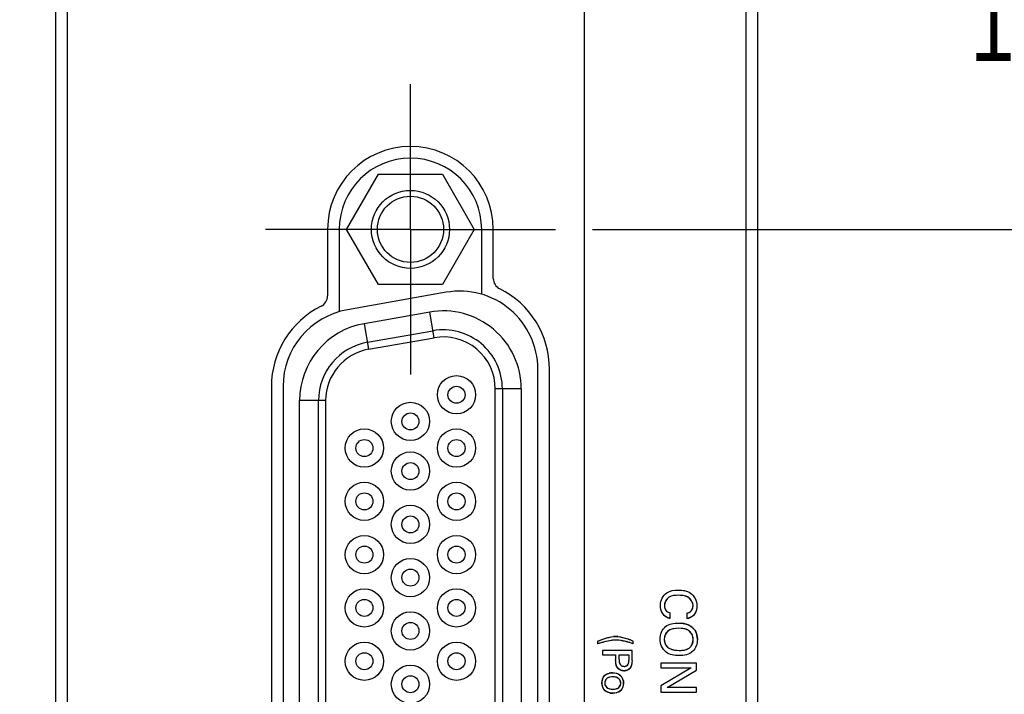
# Model space of a CAD drawing. Header units: inches. Extents: x 0 to 34, y 0 to 22.
# Tile 11 of 53: x 7.7 to 9.4, y 8.2 to 9.4. Entities that reach past the tile are written whole.
import ezdxf

# ---------------------------------------------------------------- set-up
doc = ezdxf.new("R2010")
doc.units = ezdxf.units.IN
doc.header["$LTSCALE"] = 1.87
doc.header["$MEASUREMENT"] = 0
doc.linetypes.add('CENTER', pattern=[0.6, 0.375, -0.075, 0.075, -0.075])
doc.layers.get('0').update_dxf_attribs({"linetype": 'CONTINUOUS'})
doc.layers.add('02___PRT_ALL_AXES', color=7, linetype='CONTINUOUS')
doc.layers.add('DIMENSIONS', color=7, linetype='CONTINUOUS')
doc.styles.get("Standard").update_dxf_attribs({"font": 'txt', "width": 0.8})
doc.dimstyles.new('DIMSTYLE_1', dxfattribs={"dimtxt": 0.125, "dimasz": 0.18, "dimexe": 0.125, "dimexo": 0.0625, "dimgap": 0.0625, "dimtad": 0, "dimtih": 1, "dimtoh": 1, "dimdsep": 46, "dimtxsty": 'STANDARD', "dimblk": '_FILLED', "dimblk1": '_FILLED', "dimblk2": '_FILLED', "dimcen": 0.09, "dimadec": 0, "dimazin": 0, "dimtp": 0.001, "dimtm": 0.001, "dimtfac": 1, "dimtofl": 0, "dimtmove": 0, "dimatfit": 3, "dimldrblk": '_FILLED', "dimfxl": 1, "dimtolj": 1, "dimarcsym": 0})

# ---------------------------------------------------------------- blocks, each defined once
blk = doc.blocks.new('_FILLED')
at = {"color": 0, "linetype": 'BYBLOCK'}
blk.add_solid([(0, 0), (-1, 0.1736), (-1, -0.1736)], dxfattribs=at)
blk = doc.blocks.new('*D0')
at = {"layer": 'DIMENSIONS', "color": 2, "linetype": 'CONTINUOUS'}
for p, q in [((8.6551, 9.0107), (9.8099, 9.0107)), ((9.6849, 9.0107), (9.6849, 8.2097)), ((9.6849, 7.1588), (9.6849, 7.9597)), ((8.6551, 7.1588), (9.8099, 7.1588))]:
    blk.add_line(p, q, dxfattribs=at)
at = {"layer": 'DIMENSIONS', "color": 2, "linetype": 'CONTINUOUS', "xscale": 0.18, "yscale": 0.18, "zscale": 0.18}
for p, rotation in [((9.6849, 9.0107), 90), ((9.6849, 7.1588), 270)]:
    blk.add_blockref('_FILLED', p, dxfattribs=dict(at, rotation=rotation))
at = {"layer": 'DIMENSIONS', "color": 2, "linetype": 'CONTINUOUS', "insert": (9.6849, 8.1472), "char_height": 0.125, "width": 1.325, "attachment_point": 2, "line_spacing_factor": 0.9}
blk.add_mtext('47.04{\\Ftxt.shx;\\W1.000000;\\H0.125000; }[1.852]', dxfattribs=at)
blk = doc.blocks.new('*D1')
at = {"layer": 'DIMENSIONS', "color": 2, "linetype": 'CONTINUOUS'}
for p, q in [((8.6551, 9.7053), (9.8099, 9.7053)), ((9.6849, 9.7053), (9.6849, 9.483)), ((9.6849, 9.0107), (9.6849, 9.233)), ((8.6551, 9.0107), (9.8099, 9.0107))]:
    blk.add_line(p, q, dxfattribs=at)
at = {"layer": 'DIMENSIONS', "color": 2, "linetype": 'CONTINUOUS', "xscale": 0.18, "yscale": 0.18, "zscale": 0.18}
for p, rotation in [((9.6849, 9.7053), 90), ((9.6849, 9.0107), 270)]:
    blk.add_blockref('_FILLED', p, dxfattribs=dict(at, rotation=rotation))
at = {"layer": 'DIMENSIONS', "color": 2, "linetype": 'CONTINUOUS', "insert": (9.6849, 9.4205), "char_height": 0.125, "width": 1.225, "attachment_point": 2, "line_spacing_factor": 0.9}
blk.add_mtext('17.64{\\Ftxt.shx;\\W1.000000;\\H0.125000; }[.695]', dxfattribs=at)
blk = doc.blocks.new('*D3')
at = {"layer": 'DIMENSIONS', "color": 2, "linetype": 'CONTINUOUS'}
for p, q in [((8.1411, 10.6313), (6.8718, 10.6313)), ((6.9968, 10.6313), (6.9968, 9.483)), ((6.9968, 8.0847), (6.9968, 9.233)), ((8.1411, 8.0847), (6.8718, 8.0847))]:
    blk.add_line(p, q, dxfattribs=at)
at = {"layer": 'DIMENSIONS', "color": 2, "linetype": 'CONTINUOUS', "xscale": 0.18, "yscale": 0.18, "zscale": 0.18}
for p, rotation in [((6.9968, 10.6313), 90), ((6.9968, 8.0847), 270)]:
    blk.add_blockref('_FILLED', p, dxfattribs=dict(at, rotation=rotation))
at = {"layer": 'DIMENSIONS', "color": 2, "linetype": 'CONTINUOUS', "insert": (6.9968, 9.4205), "char_height": 0.125, "width": 1.325, "attachment_point": 2, "line_spacing_factor": 0.9}
blk.add_mtext('64.68{\\Ftxt.shx;\\W1.000000;\\H0.125000; }[2.547]', dxfattribs=at)
blk = doc.blocks.new('*D12')
at = {"layer": 'DIMENSIONS', "color": 2, "linetype": 'CONTINUOUS'}
for p, q in [((8.6408, 12.5128), (8.6408, 4.9345)), ((8.9349, 5.8179), (8.9349, 4.9345)), ((8.6408, 5.0595), (8.2808, 5.0595)), ((8.9349, 5.0595), (9.3261, 5.0595))]:
    blk.add_line(p, q, dxfattribs=at)
at = {"layer": 'DIMENSIONS', "color": 2, "linetype": 'CONTINUOUS', "xscale": 0.18, "yscale": 0.18, "zscale": 0.18}
blk.add_blockref('_FILLED', (8.6408, 5.0595), dxfattribs=at)
at = {"layer": 'DIMENSIONS', "color": 2, "linetype": 'CONTINUOUS', "xscale": 0.18, "yscale": 0.18, "zscale": 0.18, "rotation": 180}
blk.add_blockref('_FILLED', (8.9349, 5.0595), dxfattribs=at)
at = {"layer": 'DIMENSIONS', "color": 2, "linetype": 'CONTINUOUS', "insert": (9.3886, 5.122), "char_height": 0.125, "width": 1.125, "attachment_point": 1, "line_spacing_factor": 0.9}
blk.add_mtext('7.47{\\Ftxt.shx;\\W1.000000;\\H0.125000; }[.294]', dxfattribs=at)
blk = doc.blocks.new('*D13')
at = {"layer": 'DIMENSIONS', "color": 2, "linetype": 'CONTINUOUS'}
for p, q in [((8.6408, 12.5128), (8.6408, 3.4345)), ((8.2408, 5.942), (8.2408, 3.4345)), ((8.2408, 3.5595), (7.8808, 3.5595)), ((8.6408, 3.5595), (9.0379, 3.5595))]:
    blk.add_line(p, q, dxfattribs=at)
at = {"layer": 'DIMENSIONS', "color": 2, "linetype": 'CONTINUOUS', "xscale": 0.18, "yscale": 0.18, "zscale": 0.18}
blk.add_blockref('_FILLED', (8.2408, 3.5595), dxfattribs=at)
at = {"layer": 'DIMENSIONS', "color": 2, "linetype": 'CONTINUOUS', "xscale": 0.18, "yscale": 0.18, "zscale": 0.18, "rotation": 180}
blk.add_blockref('_FILLED', (8.6408, 3.5595), dxfattribs=at)
at = {"layer": 'DIMENSIONS', "color": 2, "linetype": 'CONTINUOUS', "insert": (9.1004, 3.622), "char_height": 0.125, "width": 1.225, "attachment_point": 1, "line_spacing_factor": 0.9}
blk.add_mtext('10.16{\\Ftxt.shx;\\W1.000000;\\H0.125000; }[.400]', dxfattribs=at)

msp = doc.modelspace()

# ---------------------------------------------------------------- linework, layer by layer
at = {"color": 7, "linetype": 'CONTINUOUS'}
for p, q in [((7.7467, 12.6973), (7.7467, 5.8804)), ((8.9349, 5.8804), (8.9349, 12.6973)), ((7.7664, 12.6579), (7.7664, 5.9197)), ((8.9152, 5.9197), (8.9152, 12.6579)), ((8.2391, 9.0107), (8.2931, 9.1042)), ((8.2931, 9.1042), (8.4011, 9.1042)), ((8.4011, 9.1042), (8.455, 9.0107)), ((8.2069, 9.0107), (8.2069, 8.8982)), ((8.2931, 8.9172), (8.2391, 9.0107)), ((8.455, 9.0107), (8.4011, 8.9172)), ((8.4872, 8.9277), (8.4872, 9.0107)), ((8.4011, 8.9172), (8.2931, 8.9172)), ((8.3797, 8.8706), (8.2687, 8.8511)), ((8.3873, 8.8273), (8.3797, 8.8706)), ((8.2687, 8.8511), (8.2763, 8.8077)), ((8.2742, 8.8196), (8.3852, 8.8391)), ((8.2763, 8.8077), (8.3873, 8.8273)), ((8.5346, 8.7407), (8.4906, 8.7407)), ((8.4906, 7.4288), (8.4906, 8.7407)), ((8.5026, 8.7407), (8.5026, 7.4288)), ((8.5346, 8.7407), (8.5346, 7.4288)), ((8.1596, 7.4484), (8.1596, 8.7211)), ((8.2036, 8.7211), (8.1596, 8.7211)), ((8.1916, 7.4484), (8.1916, 8.7211)), ((8.2036, 8.7211), (8.2036, 7.4484)), ((8.7867, 8.3526), (8.7867, 8.3618)), ((8.8148, 8.3614), (8.8148, 8.3525)), ((8.6636, 8.3137), (8.6636, 8.3092)), ((8.7241, 8.3096), (8.7241, 8.3142)), ((8.722, 8.2979), (8.6721, 8.2979)), ((8.6721, 8.2979), (8.6721, 8.291)), ((8.722, 8.2812), (8.722, 8.2979)), ((8.6721, 8.291), (8.6943, 8.291)), ((8.6943, 8.291), (8.6943, 8.2829)), ((8.7001, 8.291), (8.7164, 8.291)), ((8.7001, 8.2828), (8.7001, 8.291)), ((8.7164, 8.291), (8.7164, 8.2813)), ((8.831, 8.2766), (8.7709, 8.2766)), ((8.7709, 8.2766), (8.7709, 8.269)), ((8.7709, 8.269), (8.8219, 8.269)), ((8.8219, 8.269), (8.7709, 8.2385)), ((8.7813, 8.2355), (8.831, 8.265)), ((8.831, 8.265), (8.831, 8.2766)), ((8.7709, 8.2385), (8.7709, 8.2278)), ((8.831, 8.2355), (8.7813, 8.2355)), ((8.831, 8.2278), (8.831, 8.2355)), ((8.7709, 8.2278), (8.831, 8.2278))]:
    msp.add_line(p, q, dxfattribs=at)
at = {"color": 40, "linetype": 'CONTINUOUS'}
for p, q in [((8.7858, 8.389), (8.7838, 8.3878)), ((8.7881, 8.39), (8.7858, 8.389)), ((8.7906, 8.3907), (8.7881, 8.39)), ((8.7935, 8.3911), (8.7906, 8.3907)), ((8.7968, 8.3914), (8.7935, 8.3911)), ((8.8042, 8.3914), (8.8004, 8.3915)), ((8.8076, 8.3911), (8.8042, 8.3914)), ((8.8107, 8.3906), (8.8076, 8.3911)), ((8.8134, 8.3898), (8.8107, 8.3906)), ((8.8157, 8.3888), (8.8134, 8.3898)), ((8.8179, 8.3874), (8.8158, 8.3888)), ((8.8246, 8.378), (8.8239, 8.3801)), ((8.7701, 8.3714), (8.77, 8.3751)), ((8.7706, 8.3682), (8.7701, 8.3714)), ((8.7714, 8.3655), (8.7706, 8.3682)), ((8.7724, 8.363), (8.7714, 8.3655)), ((8.7769, 8.3764), (8.7768, 8.3745)), ((8.7773, 8.3704), (8.7779, 8.3686)), ((8.7779, 8.3686), (8.7786, 8.367)), ((8.7786, 8.367), (8.7794, 8.3658)), ((8.7794, 8.3658), (8.7804, 8.3647)), ((8.7804, 8.3647), (8.7815, 8.3638)), ((8.7815, 8.3638), (8.7829, 8.363)), ((8.8186, 8.3624), (8.82, 8.3632)), ((8.82, 8.3632), (8.8212, 8.3641)), ((8.8212, 8.3641), (8.8222, 8.3651)), ((8.8222, 8.3651), (8.8231, 8.3664)), ((8.8231, 8.3664), (8.8239, 8.368)), ((8.8239, 8.368), (8.8246, 8.3699)), ((8.8251, 8.3761), (8.8246, 8.378)), ((8.8305, 8.3649), (8.8296, 8.3626)), ((8.8312, 8.3675), (8.8305, 8.3649)), ((8.8317, 8.3705), (8.8312, 8.3675)), ((8.8318, 8.3741), (8.8317, 8.3705)), ((8.7829, 8.363), (8.7847, 8.3623)), ((8.8148, 8.3614), (8.8168, 8.3618)), ((8.8168, 8.3618), (8.8186, 8.3624)), ((8.7864, 8.333), (8.784, 8.3318)), ((8.7893, 8.3341), (8.7864, 8.333)), ((8.7926, 8.3349), (8.7893, 8.3341)), ((8.7965, 8.3355), (8.7926, 8.3349)), ((8.8005, 8.3445), (8.8054, 8.3443)), ((8.8049, 8.3356), (8.801, 8.3357)), ((8.8082, 8.3353), (8.8049, 8.3356)), ((8.8112, 8.3348), (8.8082, 8.3353)), ((8.8138, 8.334), (8.8112, 8.3348)), ((8.8161, 8.333), (8.8138, 8.334)), ((8.8181, 8.3317), (8.8161, 8.333)), ((8.82, 8.3301), (8.8182, 8.3317)), ((8.8282, 8.3323), (8.8297, 8.3298)), ((8.6636, 8.3137), (8.6698, 8.3162)), ((8.6698, 8.3162), (8.6699, 8.3162)), ((8.6699, 8.3162), (8.6757, 8.3183)), ((8.6776, 8.3133), (8.6709, 8.3115)), ((8.6757, 8.3183), (8.681, 8.32)), ((8.6838, 8.3147), (8.6776, 8.3133)), ((8.681, 8.32), (8.6811, 8.32)), ((8.6811, 8.32), (8.6859, 8.3211)), ((8.6893, 8.3154), (8.6838, 8.3147)), ((8.6859, 8.3211), (8.686, 8.3211)), ((8.686, 8.3211), (8.6904, 8.3217)), ((8.6978, 8.3218), (8.7016, 8.3213)), ((8.704, 8.3148), (8.699, 8.3154)), ((8.7016, 8.3213), (8.7059, 8.3204)), ((8.7094, 8.3137), (8.704, 8.3148)), ((8.7059, 8.3204), (8.7105, 8.3191)), ((8.7105, 8.3191), (8.7149, 8.3176)), ((8.7194, 8.316), (8.7195, 8.316)), ((8.7195, 8.316), (8.7241, 8.3142)), ((8.7788, 8.3263), (8.7779, 8.3243)), ((8.7798, 8.3279), (8.7788, 8.3263)), ((8.7809, 8.3293), (8.7798, 8.3279)), ((8.8256, 8.3166), (8.8254, 8.3189)), ((8.8254, 8.3142), (8.8256, 8.3166)), ((8.6709, 8.3114), (8.6636, 8.3092)), ((8.6709, 8.3115), (8.6709, 8.3114)), ((8.7192, 8.3112), (8.7191, 8.3112)), ((8.7241, 8.3096), (8.7192, 8.3112)), ((8.7787, 8.308), (8.7797, 8.3063)), ((8.7797, 8.3063), (8.7808, 8.3049)), ((8.782, 8.3037), (8.7837, 8.3025)), ((8.7837, 8.3025), (8.7857, 8.3014)), ((8.7857, 8.3014), (8.788, 8.3004)), ((8.788, 8.3004), (8.788, 8.3004)), ((8.7939, 8.2989), (8.7975, 8.2985)), ((8.7975, 8.2985), (8.8016, 8.2983)), ((8.8016, 8.2983), (8.8053, 8.2984)), ((8.8053, 8.2984), (8.8087, 8.2987)), ((8.8087, 8.2987), (8.8117, 8.2992)), ((8.8117, 8.2992), (8.8143, 8.2999)), ((8.8143, 8.2999), (8.8166, 8.3009)), ((8.8166, 8.3009), (8.8185, 8.3022)), ((8.8185, 8.3022), (8.8203, 8.3037)), ((8.6944, 8.2799), (8.6943, 8.2829)), ((8.6946, 8.2771), (8.6944, 8.2799)), ((8.7001, 8.2828), (8.7001, 8.281)), ((8.7001, 8.281), (8.7002, 8.2794)), ((8.7164, 8.2798), (8.7164, 8.2813)), ((8.7164, 8.2785), (8.7164, 8.2798)), ((8.695, 8.2746), (8.6946, 8.2771)), ((8.6956, 8.2725), (8.695, 8.2746)), ((8.6964, 8.2708), (8.6956, 8.2725)), ((8.6986, 8.2679), (8.6974, 8.2693)), ((8.7002, 8.2794), (8.7004, 8.278)), ((8.7004, 8.278), (8.7007, 8.2767)), ((8.7007, 8.2767), (8.7011, 8.2756)), ((8.7011, 8.2756), (8.7018, 8.2746)), ((8.7018, 8.2746), (8.7027, 8.2736)), ((8.7061, 8.2717), (8.7074, 8.2714)), ((8.7074, 8.2714), (8.7086, 8.2713)), ((8.7086, 8.2713), (8.7097, 8.2713)), ((8.7133, 8.2727), (8.7142, 8.2734)), ((8.7142, 8.2734), (8.715, 8.2743)), ((8.715, 8.2743), (8.7156, 8.2752)), ((8.7156, 8.2752), (8.716, 8.2762)), ((8.716, 8.2762), (8.7162, 8.2772)), ((8.7162, 8.2772), (8.7164, 8.2785)), ((8.7199, 8.27), (8.719, 8.2687)), ((8.7206, 8.2716), (8.7199, 8.27)), ((8.7212, 8.2735), (8.7206, 8.2716)), ((8.7217, 8.2758), (8.7212, 8.2735)), ((8.7219, 8.2783), (8.7217, 8.2758)), ((8.6744, 8.2541), (8.6757, 8.2557)), ((8.6757, 8.2557), (8.6772, 8.257)), ((8.6772, 8.257), (8.679, 8.2581)), ((8.6799, 8.2511), (8.6787, 8.2501)), ((8.679, 8.2581), (8.681, 8.259)), ((8.6813, 8.252), (8.6799, 8.2511)), ((8.681, 8.259), (8.6833, 8.2597)), ((8.6829, 8.2527), (8.6813, 8.252)), ((8.6848, 8.2532), (8.6829, 8.2527)), ((8.687, 8.2535), (8.6848, 8.2532)), ((8.6895, 8.2536), (8.687, 8.2535)), ((8.6891, 8.2604), (8.6923, 8.2602)), ((8.6943, 8.253), (8.6921, 8.2534)), ((8.6923, 8.2602), (8.6951, 8.2597)), ((8.6963, 8.2524), (8.6943, 8.253)), ((8.6951, 8.2597), (8.6974, 8.259)), ((8.6979, 8.2516), (8.6963, 8.2524)), ((8.6974, 8.259), (8.6994, 8.2581)), ((8.6992, 8.2508), (8.6979, 8.2516)), ((8.7003, 8.2497), (8.6992, 8.2508)), ((8.6994, 8.2581), (8.7012, 8.257)), ((8.7012, 8.2486), (8.7003, 8.2497)), ((8.7012, 8.257), (8.7027, 8.2557)), ((8.7027, 8.2557), (8.7041, 8.254)), ((8.6759, 8.2306), (8.6745, 8.2322)), ((8.6759, 8.2446), (8.6758, 8.2432)), ((8.6758, 8.2432), (8.6759, 8.2418)), ((8.6763, 8.246), (8.6759, 8.2446)), ((8.6786, 8.2364), (8.6797, 8.2354)), ((8.6797, 8.2354), (8.6811, 8.2345)), ((8.6811, 8.2345), (8.6828, 8.2337)), ((8.6828, 8.2337), (8.6848, 8.2332)), ((8.6848, 8.2332), (8.6871, 8.2328)), ((8.6898, 8.2327), (8.6922, 8.2328)), ((8.6922, 8.2328), (8.6944, 8.2331)), ((8.6944, 8.2331), (8.6962, 8.2336)), ((8.6962, 8.2336), (8.6978, 8.2342)), ((8.6978, 8.2342), (8.6991, 8.2351)), ((8.6991, 8.2351), (8.7002, 8.236)), ((8.7028, 8.2303), (8.7012, 8.229)), ((8.7028, 8.2413), (8.7029, 8.2428)), ((8.7041, 8.2319), (8.7028, 8.2303)), ((8.6793, 8.2281), (8.6775, 8.2293)), ((8.6814, 8.2272), (8.6793, 8.2281)), ((8.6838, 8.2264), (8.6814, 8.2272)), ((8.6927, 8.2259), (8.6895, 8.2258)), ((8.6953, 8.2264), (8.6927, 8.2259)), ((8.6976, 8.2271), (8.6953, 8.2264)), ((8.6995, 8.2279), (8.6976, 8.2271)), ((8.7012, 8.229), (8.6995, 8.2279))]:
    msp.add_line(p, q, dxfattribs=at)
at = {"color": 7, "linetype": 'CONTINUOUS'}
for centre, radius in [((8.3471, 9.0107), 0.066), ((8.3471, 9.0107), 0.056), ((8.425, 8.7308), 0.0324), ((8.425, 8.7308), 0.0144), ((8.3471, 8.6857), 0.0324), ((8.3471, 8.6857), 0.0144), ((8.2691, 8.6407), 0.0324), ((8.425, 8.6407), 0.0324), ((8.2691, 8.6407), 0.0144), ((8.425, 8.6407), 0.0144), ((8.3471, 8.6017), 0.0324), ((8.3471, 8.6017), 0.0144), ((8.2691, 8.5505), 0.0324), ((8.425, 8.5505), 0.0324), ((8.2691, 8.5505), 0.0144), ((8.425, 8.5505), 0.0144), ((8.3471, 8.5115), 0.0324), ((8.3471, 8.5115), 0.0144), ((8.2691, 8.4603), 0.0324), ((8.425, 8.4603), 0.0324), ((8.2691, 8.4603), 0.0144), ((8.425, 8.4603), 0.0144), ((8.3471, 8.4214), 0.0324), ((8.3471, 8.4214), 0.0144), ((8.2691, 8.3702), 0.0324), ((8.425, 8.3702), 0.0324), ((8.2691, 8.3702), 0.0144), ((8.425, 8.3702), 0.0144), ((8.3471, 8.3312), 0.0324), ((8.3471, 8.3312), 0.0144), ((8.2691, 8.28), 0.0324), ((8.425, 8.28), 0.0324), ((8.2691, 8.28), 0.0144), ((8.425, 8.28), 0.0144), ((8.3471, 8.241), 0.0324), ((8.3471, 8.241), 0.0144)]:
    msp.add_circle(centre, radius, dxfattribs=at)
for centre, radius, start, end in [((8.5069, 8.9277), 0.0197, 180, 243.5877), ((8.1872, 8.8982), 0.0197, 296.4123, 360), ((8.4307, 8.7743), 0.1516, 0, 63.5877), ((8.2634, 8.7448), 0.1516, 116.4123, 180), ((8.4026, 8.7407), 0.132, 359.9998, 100.0002), ((8.2916, 8.7211), 0.132, 99.9999, 180.0001), ((8.4026, 8.7407), 0.1, 0, 100), ((8.2916, 8.7211), 0.1, 100, 180), ((8.4026, 8.7407), 0.088, 0, 100), ((8.2916, 8.7211), 0.088, 100, 180)]:
    msp.add_arc(centre, radius, start, end, dxfattribs=at)
at = {"color": 40, "linetype": 'CONTINUOUS'}
for centre, radius, start, end in [((8.7937, 8.3737), 0.017, 156.101, 163.7043), ((8.7947, 8.3733), 0.0181, 148.8765, 156.1235), ((8.795, 8.3732), 0.0184, 141.6758, 148.8998), ((8.7944, 8.3736), 0.0177, 134.2792, 141.6995), ((8.7934, 8.3747), 0.0163, 126.1649, 134.3063), ((8.8076, 8.3735), 0.0173, 61.9236, 62.1687), ((8.8067, 8.3722), 0.0189, 45.8362, 53.5585), ((8.8063, 8.3718), 0.0195, 38.736, 45.8674), ((8.8067, 8.3722), 0.0189, 31.6148, 38.76), ((8.8079, 8.3729), 0.0175, 24.1635, 31.6355), ((8.7936, 8.3745), 0.0168, 180.0261, 187.1206), ((8.7922, 8.3742), 0.0154, 163.6901, 171.5982), ((8.7913, 8.3744), 0.0145, 171.6761, 171.9569), ((8.7932, 8.3744), 0.0164, 187.0765, 194.2004), ((8.8081, 8.3744), 0.0171, 344.8731, 352.3827), ((8.8081, 8.3744), 0.0171, 352.3195, 359.9447), ((8.8129, 8.3744), 0.0123, 0.0661, 8.0669), ((8.7893, 8.3712), 0.0188, 205.9102, 213.4782), ((8.7887, 8.3708), 0.018, 213.5473, 221.2632), ((8.7896, 8.3716), 0.0193, 221.2153, 228.3434), ((8.7899, 8.3719), 0.0197, 228.3249, 235.2252), ((8.7897, 8.3716), 0.0193, 235.2085, 242.1019), ((8.7892, 8.3707), 0.0182, 242.0867, 249.2416), ((8.7887, 8.3693), 0.0168, 249.2365, 256.3339), ((8.7895, 8.3772), 0.0157, 252.1489, 259.8275), ((8.7885, 8.3686), 0.016, 256.3881, 256.6589), ((8.7883, 8.3678), 0.0153, 256.6025, 263.9217), ((8.8135, 8.3688), 0.0163, 274.5535, 282.1986), ((8.8131, 8.3704), 0.018, 282.1879, 289.593), ((8.8127, 8.3716), 0.0192, 289.5753, 296.7554), ((8.8125, 8.372), 0.0197, 296.7353, 303.7839), ((8.8127, 8.3717), 0.0193, 303.7644, 310.9151), ((8.8135, 8.3708), 0.0182, 310.898, 318.3099), ((8.8146, 8.3698), 0.0166, 318.2959, 326.23), ((8.8146, 8.3698), 0.0167, 326.3733, 334.3821), ((8.7892, 8.3215), 0.0114, 128.9056, 136.8686), ((8.7938, 8.3157), 0.0188, 121.3174, 128.7904), ((8.8014, 8.3004), 0.0441, 79.2026, 84.8562), ((8.8023, 8.3052), 0.0391, 73.3197, 79.1934), ((8.8038, 8.3102), 0.0339, 67.1539, 73.3264), ((8.8083, 8.3182), 0.0167, 61.8434, 62.0855), ((8.8057, 8.3145), 0.0292, 60.7522, 67.1503), ((8.809, 8.3195), 0.0152, 52.9204, 53.1992), ((8.8075, 8.3179), 0.0254, 54.0943, 60.744), ((8.8076, 8.3179), 0.0174, 44.3076, 44.5466), ((8.8069, 8.3172), 0.0184, 36.5127, 44.2377), ((8.8092, 8.3201), 0.0226, 47.1612, 54.083), ((8.808, 8.3189), 0.0243, 40.2916, 47.1591), ((8.8085, 8.3194), 0.0236, 33.3573, 40.2981), ((8.8063, 8.3183), 0.026, 19.4312, 26.1947), ((8.6945, 8.2579), 0.0577, 90.0332, 95.1761), ((8.6944, 8.2795), 0.0424, 90.0584, 95.4535), ((8.6943, 8.2835), 0.0384, 84.8058, 89.9269), ((8.6944, 8.2639), 0.0517, 84.9747, 89.9236), ((8.6801, 8.181), 0.1359, 75.4429, 77.5281), ((8.6608, 8.1619), 0.1649, 69.1896, 70.8406), ((8.7966, 8.3171), 0.02, 180.0499, 186.7931), ((8.7973, 8.3171), 0.0208, 186.7582, 193.4412), ((8.7962, 8.3174), 0.0196, 159.2008, 166.1826), ((8.8056, 8.3163), 0.02, 29.2741, 36.5335), ((8.8049, 8.3159), 0.0208, 22.2532, 29.2968), ((8.8051, 8.3159), 0.0205, 15.1228, 22.2771), ((8.8064, 8.3163), 0.0192, 7.7311, 15.1459), ((8.8069, 8.3168), 0.0187, 344.5108, 351.9478), ((8.8037, 8.3174), 0.0288, 12.8627, 19.4341), ((8.8013, 8.3168), 0.0313, 6.393, 12.8724), ((8.7998, 8.3166), 0.0328, 359.9928, 6.4119), ((8.6789, 8.1765), 0.1405, 73.3962, 75.4432), ((8.7965, 8.3169), 0.0199, 193.4124, 200.1965), ((8.7947, 8.3163), 0.018, 200.1774, 207.2004), ((8.7899, 8.3131), 0.0122, 222.0208, 229.8782), ((8.7982, 8.3281), 0.0295, 249.7974, 255.2967), ((8.7995, 8.3329), 0.0344, 255.3143, 260.697), ((8.8083, 8.3155), 0.0169, 315.3647, 323.1398), ((8.8069, 8.3165), 0.0186, 323.1208, 330.4027), ((8.806, 8.3171), 0.0196, 330.3809, 337.4262), ((8.806, 8.3171), 0.0197, 337.402, 344.5368), ((8.7068, 8.2765), 0.0119, 208.3702, 217.0988), ((8.7071, 8.2764), 0.012, 225.0798, 232.9413), ((8.7079, 8.2774), 0.0134, 232.9307, 240.4916), ((8.7084, 8.2784), 0.0144, 240.4728, 247.8775), ((8.7087, 8.2802), 0.00888, 227.6141, 235.9671), ((8.7086, 8.2788), 0.0149, 247.8521, 255.164), ((8.709, 8.2807), 0.00953, 235.9329, 244.0116), ((8.7085, 8.2784), 0.0144, 255.1382, 262.4623), ((8.709, 8.2807), 0.00951, 243.9724, 252.1705), ((8.7083, 8.2773), 0.0133, 262.441, 269.9319), ((8.7083, 8.2788), 0.0149, 270.052, 277.3742), ((8.7084, 8.2798), 0.00855, 278.7495, 287.1507), ((8.7083, 8.2794), 0.0155, 277.3407, 284.4775), ((8.7083, 8.2803), 0.00905, 287.1044, 295.3015), ((8.7084, 8.279), 0.015, 284.449, 291.6828), ((8.7084, 8.28), 0.00877, 295.2575, 303.5269), ((8.7088, 8.2778), 0.0138, 291.665, 298.9871), ((8.7096, 8.2765), 0.0123, 298.98, 306.5021), ((8.7104, 8.2754), 0.0109, 306.5039, 314.3066), ((8.7118, 8.2743), 0.00913, 312.7421, 321.8399), ((8.6905, 8.2432), 0.0196, 165.6656, 172.6986), ((8.69, 8.2433), 0.0191, 158.5646, 165.6927), ((8.6887, 8.2439), 0.0176, 151.3491, 158.5822), ((8.6871, 8.2448), 0.0158, 143.643, 151.362), ((8.6863, 8.2427), 0.0105, 153.0048, 161.5874), ((8.6867, 8.2424), 0.011, 144.7597, 153.0373), ((8.6866, 8.2425), 0.0109, 136.3595, 144.7934), ((8.6888, 8.2373), 0.0231, 96.7739, 103.5496), ((8.689, 8.2349), 0.0255, 89.977, 96.8017), ((8.6895, 8.2325), 0.0211, 82.9839, 90.0314), ((8.6926, 8.2429), 0.0103, 25.0549, 33.4413), ((8.6921, 8.2426), 0.0108, 17.0663, 25.0815), ((8.6905, 8.244), 0.0169, 28.8658, 36.3376), ((8.6889, 8.2431), 0.0187, 21.6681, 28.8782), ((8.6877, 8.2427), 0.02, 14.6581, 21.6899), ((8.6875, 8.2426), 0.0202, 7.5314, 14.6868), ((8.6898, 8.2433), 0.0188, 172.6658, 179.9474), ((8.6898, 8.2433), 0.0188, 180.0577, 187.5814), ((8.6907, 8.2434), 0.0197, 187.5487, 194.6996), ((8.6904, 8.2434), 0.0194, 194.6745, 201.6812), ((8.6892, 8.2429), 0.0182, 201.6609, 208.958), ((8.6877, 8.242), 0.0165, 208.946, 216.5863), ((8.6857, 8.2433), 0.00988, 189.2788, 197.9132), ((8.6855, 8.2402), 0.0135, 224.9341, 233.7726), ((8.6862, 8.2435), 0.0105, 197.8845, 206.3418), ((8.6862, 8.2435), 0.0105, 206.3105, 214.6156), ((8.6857, 8.2432), 0.00985, 214.5824, 223.5403), ((8.6933, 8.2426), 0.00959, 316.5715, 325.4652), ((8.6927, 8.243), 0.0103, 325.4328, 333.7229), ((8.6926, 8.2431), 0.0104, 333.6903, 342.0484), ((8.6922, 8.2427), 0.0108, 8.7556, 17.0965), ((8.6931, 8.2429), 0.00991, 342.0164, 350.5496), ((8.6928, 8.2428), 0.0101, 0.0729, 8.7876), ((8.6906, 8.242), 0.0168, 323.3257, 330.9663), ((8.6892, 8.2427), 0.0184, 330.9465, 338.1474), ((8.6885, 8.243), 0.0192, 338.1239, 345.349), ((8.6888, 8.243), 0.0189, 345.3196, 352.5847), ((8.6887, 8.2427), 0.019, 0.0677, 7.5664), ((8.6902, 8.2428), 0.0175, 352.5582, 359.9285), ((8.6893, 8.2492), 0.0234, 256.4183, 263.2364), ((8.6895, 8.2512), 0.0255, 263.2077, 270.0173)]:
    msp.add_arc(centre, radius, start, end, dxfattribs=at)
at = {"color": 7, "linetype": 'CONTINUOUS'}
for points, knots in [([(8.77, 8.3751), (8.77, 8.3829), (8.778, 8.3985), (8.7936, 8.4004), (8.8003, 8.4004)], [0, 0, 0, 0, 0.536008, 1, 1, 1, 1]), ([(8.8003, 8.4004), (8.8073, 8.4004), (8.8235, 8.3982), (8.8318, 8.382), (8.8318, 8.3741)], [0, 0, 0, 0, 0.469726, 1, 1, 1, 1]), ([(8.8004, 8.3915), (8.7949, 8.3915), (8.7833, 8.391), (8.7768, 8.3797), (8.7768, 8.3745)], [0, 0, 0, 0, 0.512355, 1, 1, 1, 1]), ([(8.8252, 8.3744), (8.8252, 8.3799), (8.8175, 8.3911), (8.8058, 8.3915), (8.8004, 8.3915)], [0, 0, 0, 0, 0.499664, 1, 1, 1, 1]), ([(8.7867, 8.3526), (8.7817, 8.3532), (8.7719, 8.3594), (8.77, 8.3701), (8.77, 8.3751)], [0, 0, 0, 0, 0.497423, 1, 1, 1, 1]), ([(8.8148, 8.3614), (8.8169, 8.3617), (8.823, 8.3635), (8.8252, 8.3705), (8.8252, 8.3744)], [0, 0, 0, 0, 0.355955, 1, 1, 1, 1]), ([(8.8318, 8.3741), (8.8318, 8.3694), (8.8302, 8.3588), (8.82, 8.3529), (8.8148, 8.3525)], [0, 0, 0, 0, 0.469115, 1, 1, 1, 1]), ([(8.7695, 8.3173), (8.7695, 8.325), (8.776, 8.3421), (8.793, 8.3445), (8.8005, 8.3445)], [0, 0, 0, 0, 0.50793, 1, 1, 1, 1]), ([(8.8005, 8.3445), (8.8024, 8.3445), (8.8108, 8.3441), (8.8197, 8.3412), (8.8245, 8.3367)], [0, 0, 0, 0, 0.221687, 1, 1, 1, 1]), ([(8.8256, 8.3166), (8.8256, 8.3223), (8.8195, 8.3348), (8.8068, 8.3357), (8.801, 8.3357)], [0, 0, 0, 0, 0.49656, 1, 1, 1, 1]), ([(8.8245, 8.3367), (8.8261, 8.3352), (8.8308, 8.3295), (8.8326, 8.3218), (8.8326, 8.3166)], [0, 0, 0, 0, 0.292942, 1, 1, 1, 1]), ([(8.6945, 8.3156), (8.6921, 8.3156), (8.6816, 8.315), (8.6714, 8.3116), (8.6636, 8.3092)], [0, 0, 0, 0, 0.22534, 1, 1, 1, 1]), ([(8.7094, 8.3137), (8.708, 8.314), (8.7031, 8.3151), (8.698, 8.3156), (8.6945, 8.3156)], [0, 0, 0, 0, 0.299006, 1, 1, 1, 1]), ([(8.7241, 8.3096), (8.7232, 8.3099), (8.7183, 8.3115), (8.7134, 8.3128), (8.7094, 8.3137)], [0, 0, 0, 0, 0.192872, 1, 1, 1, 1]), ([(8.7105, 8.3191), (8.7119, 8.3186), (8.7165, 8.3172), (8.721, 8.3154), (8.7241, 8.3142)], [0, 0, 0, 0, 0.314849, 1, 1, 1, 1]), ([(8.8015, 8.2895), (8.7939, 8.2895), (8.7766, 8.2919), (8.7695, 8.3093), (8.7695, 8.3173)], [0, 0, 0, 0, 0.485914, 1, 1, 1, 1]), ([(8.8326, 8.3166), (8.8326, 8.3095), (8.8268, 8.2928), (8.8096, 8.2895), (8.8015, 8.2895)], [0, 0, 0, 0, 0.467353, 1, 1, 1, 1]), ([(8.8016, 8.2983), (8.8075, 8.2983), (8.82, 8.2991), (8.8256, 8.3113), (8.8256, 8.3166)], [0, 0, 0, 0, 0.525824, 1, 1, 1, 1]), ([(8.782, 8.3037), (8.7835, 8.3025), (8.7896, 8.2991), (8.7967, 8.2983), (8.8016, 8.2983)], [0, 0, 0, 0, 0.281932, 1, 1, 1, 1]), ([(8.6986, 8.2679), (8.6979, 8.2685), (8.6945, 8.2727), (8.6943, 8.2786), (8.6943, 8.2829)], [0, 0, 0, 0, 0.177681, 1, 1, 1, 1]), ([(8.7001, 8.2828), (8.7001, 8.2803), (8.6999, 8.2744), (8.7058, 8.2713), (8.7086, 8.2713)], [0, 0, 0, 0, 0.475027, 1, 1, 1, 1]), ([(8.7086, 8.2713), (8.7112, 8.2713), (8.7166, 8.2739), (8.7164, 8.2792), (8.7164, 8.2813)], [0, 0, 0, 0, 0.545618, 1, 1, 1, 1]), ([(8.671, 8.2433), (8.671, 8.2479), (8.6745, 8.258), (8.6845, 8.2604), (8.6891, 8.2604)], [0, 0, 0, 0, 0.505983, 1, 1, 1, 1]), ([(8.6895, 8.2536), (8.6862, 8.2536), (8.6794, 8.2528), (8.6758, 8.2462), (8.6758, 8.2432)], [0, 0, 0, 0, 0.521527, 1, 1, 1, 1]), ([(8.6891, 8.2604), (8.6934, 8.2604), (8.7037, 8.2583), (8.7077, 8.2478), (8.7077, 8.2428)], [0, 0, 0, 0, 0.462544, 1, 1, 1, 1]), ([(8.7029, 8.2428), (8.7029, 8.2453), (8.7005, 8.2519), (8.6933, 8.2536), (8.6895, 8.2536)], [0, 0, 0, 0, 0.394183, 1, 1, 1, 1]), ([(8.6895, 8.2258), (8.6849, 8.2258), (8.6747, 8.2283), (8.671, 8.2385), (8.671, 8.2433)], [0, 0, 0, 0, 0.49131, 1, 1, 1, 1]), ([(8.6758, 8.2432), (8.6758, 8.2406), (8.6787, 8.2339), (8.6859, 8.2327), (8.6898, 8.2327)], [0, 0, 0, 0, 0.403541, 1, 1, 1, 1]), ([(8.7077, 8.2428), (8.7077, 8.2377), (8.7035, 8.2276), (8.6936, 8.2258), (8.6895, 8.2258)], [0, 0, 0, 0, 0.552361, 1, 1, 1, 1]), ([(8.6898, 8.2327), (8.6932, 8.2327), (8.7, 8.2336), (8.7029, 8.2401), (8.7029, 8.2428)], [0, 0, 0, 0, 0.558963, 1, 1, 1, 1])]:
    msp.add_open_spline(points, degree=3, knots=knots, dxfattribs=at)
for points in [[(8.7768, 8.3745), (8.7768, 8.371), (8.7779, 8.3671), (8.7804, 8.3647)], [(8.7804, 8.3647), (8.7821, 8.3631), (8.7844, 8.3622), (8.7867, 8.3618)], [(8.782, 8.3304), (8.7783, 8.3274), (8.7765, 8.3219), (8.7765, 8.3171)], [(8.801, 8.3357), (8.7944, 8.3357), (8.7872, 8.3345), (8.782, 8.3304)], [(8.6636, 8.3137), (8.6735, 8.3177), (8.6838, 8.3219), (8.6944, 8.3219)], [(8.6944, 8.3219), (8.6998, 8.3219), (8.7053, 8.3207), (8.7105, 8.3191)], [(8.7765, 8.3171), (8.7765, 8.3123), (8.7784, 8.3068), (8.782, 8.3037)], [(8.722, 8.2812), (8.722, 8.2765), (8.7215, 8.2708), (8.718, 8.2676)], [(8.7083, 8.2639), (8.7048, 8.2639), (8.7011, 8.2654), (8.6986, 8.2679)], [(8.718, 8.2676), (8.7155, 8.2652), (8.7118, 8.2639), (8.7083, 8.2639)]]:
    msp.add_open_spline(points, degree=3, dxfattribs=at)
at = {"layer": '02___PRT_ALL_AXES', "color": 7, "linetype": 'CENTER'}
for q in [(8.3471, 9.2562), (8.1016, 9.0107), (8.3471, 8.7653), (8.5926, 9.0107)]:
    msp.add_line((8.3471, 9.0107), q, dxfattribs=at)
at = {"layer": '02___PRT_ALL_AXES', "color": 7, "linetype": 'CONTINUOUS'}
for p, q in [((8.2266, 9.0107), (8.2266, 8.8715)), ((8.4676, 8.901), (8.4676, 9.0107)), ((8.4078, 8.9042), (8.2405, 8.8747)), ((8.5626, 7.3952), (8.5626, 8.7743)), ((8.5823, 7.3952), (8.5823, 8.7743)), ((8.1118, 8.7448), (8.1118, 7.4247)), ((8.1315, 8.7448), (8.1315, 7.4247))]:
    msp.add_line(p, q, dxfattribs=at)
for centre, radius, start, end in [((8.3471, 9.0107), 0.1402, 0, 180), ((8.3471, 9.0107), 0.1205, 0, 180), ((8.4307, 8.7743), 0.1319, 0, 100), ((8.2634, 8.7448), 0.1319, 100, 180)]:
    msp.add_arc(centre, radius, start, end, dxfattribs=at)

# ---------------------------------------------------------------- dimensions: what is measured, and where the dimension line sits
at = {"layer": 'DIMENSIONS', "color": 2, "linetype": 'CONTINUOUS'}
for base, p1, p2, angle, picture, middle in [((8.2408, 3.5595), (8.6408, 12.5753), (8.2408, 6.0045), 180, '*D13', (9.7129, 3.5595)), ((8.6408, 5.0595), (8.9349, 5.8804), (8.6408, 12.5753), 180, '*D12', (9.9511, 5.0595)), ((6.9968, 10.6313), (8.2036, 8.0847), (8.2036, 10.6313), 90, '*D3', (6.9968, 9.358)), ((9.6849, 9.7053), (8.5926, 9.0107), (8.5926, 9.7053), 90, '*D1', (9.6849, 9.358)), ((9.6849, 7.1588), (8.5926, 9.0107), (8.5926, 7.1588), 270, '*D0', (9.6849, 8.0847))]:
    dim = msp.add_linear_dim(base=base, p1=p1, p2=p2, angle=angle, dimstyle='DIMSTYLE_1', dxfattribs=at)
    dim.commit()
    dim.dimension.update_dxf_attribs({"geometry": picture, "text_midpoint": middle, "dimtype": 160})

doc.saveas('drawing.dxf')
